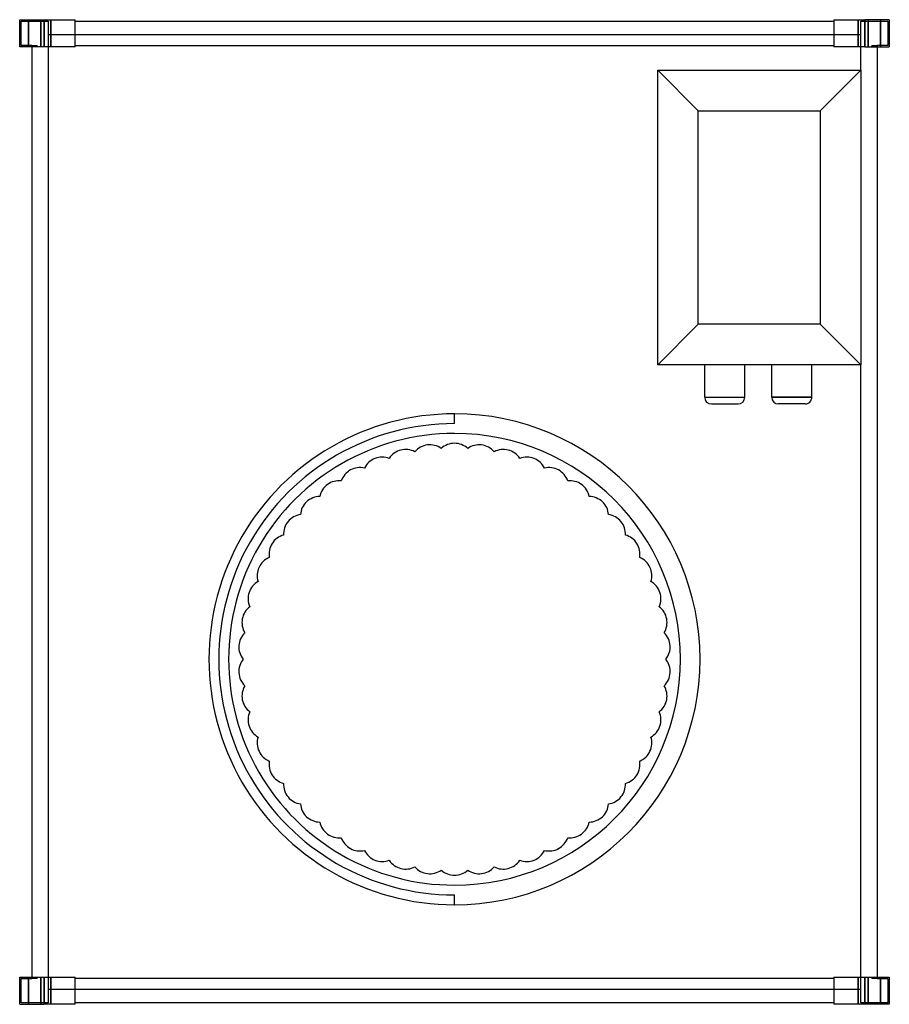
# Model space of a CAD drawing. Header units: millimetres. Extents: x -321 to 321, y -1 to 726.
import ezdxf

# ---------------------------------------------------------------- set-up
doc = ezdxf.new("R2010")
doc.units = ezdxf.units.MM
doc.layers.add('HIDDEN', color=7, linetype='Continuous')
doc.layers.add('THICK', color=7, linetype='Continuous')

msp = doc.modelspace()

# ---------------------------------------------------------------- linework, layer by layer
at = {"layer": 'HIDDEN'}
for p, q in [((-321, 726), (-321, 726)), ((-321, 726), (-321, 726)), ((-320, 725), (-300, 725)), ((-320, 706.88), (-320, 725)), ((-320, 725), (-320, 725)), ((-314.5, 705.88), (-314.5, 726)), ((-314.5, 726), (-314.5, 705.88)), ((-305.5, 726), (-305.5, 705.88)), ((-305.5, 705.88), (-305.5, 726)), ((-303, 726), (-303, 705.88)), ((-300, 725), (-300, 714.88)), ((-300, 725), (-300, 725)), ((-298.1, 726), (-298.1, 714.88)), ((-298.1, 714.88), (-298.1, 726)), ((-298.1, 726), (-298.1, 705.88)), ((-280, 726), (-280, 726)), ((-280, 726), (-280, 726)), ((-280, 725), (-280, 725)), ((-280, 725), (-280, 725)), ((280, 726), (280, 726)), ((280, 726), (280, 726)), ((280, 725), (280, 725)), ((280, 725), (280, 725)), ((298.1, 714.88), (298.1, 726)), ((298.1, 726), (298.1, 714.88)), ((298.1, 705.88), (298.1, 726)), ((300, 714.88), (300, 725)), ((300, 725), (320, 725)), ((300, 725), (300, 725)), ((303, 705.88), (303, 726)), ((305.5, 726), (305.5, 705.88)), ((305.5, 705.88), (305.5, 726)), ((314.5, 705.88), (314.5, 726)), ((314.5, 726), (314.5, 705.88)), ((320, 725), (320, 706.88)), ((320, 725), (320, 725)), ((321, 726), (321, 726)), ((321, 726), (321, 726)), ((-300, 714.88), (-300, 10.12)), ((-300, 714.88), (-300, 714.88)), ((-298.1, 714.88), (-300, 714.88)), ((-280.1, 714.88), (-298.1, 714.88)), ((-298.1, 705.88), (-298.1, 714.88)), ((-280, 714.88), (-280.1, 714.88)), ((-280, 714.88), (-280, 714.88)), ((280, 714.88), (-280, 714.88)), ((280.1, 714.88), (280, 714.88)), ((280, 714.88), (280, 714.88)), ((298.1, 714.88), (280.1, 714.88)), ((300, 714.88), (298.1, 714.88)), ((298.1, 714.88), (298.1, 705.88)), ((300, 688.75), (300, 714.88)), ((300, 714.88), (300, 714.88)), ((-321, 705.88), (-321, 705.88)), ((-321, 705.88), (-321, 705.88)), ((-312, 706.88), (-320, 706.88)), ((-320, 706.88), (-320, 706.88)), ((-312, 705.88), (-312, 706.88)), ((-312, 706.88), (-312, 706.88)), ((-312, 705.88), (-312, 705.88)), ((-312, 705.88), (-312, 705.88)), ((-311.98, 706.78), (-311.98, 705.88)), ((-311.98, 705.88), (-311.98, 706.78)), ((-308.02, 706.78), (-311.98, 706.78)), ((-308.02, 706.78), (-308.02, 705.88)), ((-308.02, 705.88), (-308.02, 706.78)), ((-300, 705.88), (-300, 705.88)), ((-280, 706.88), (-280, 706.88)), ((-280, 706.88), (-280, 706.88)), ((-280, 705.88), (-280, 705.88)), ((-280, 705.88), (-280, 705.88)), ((-280, 705.88), (-280, 705.88)), ((280, 706.88), (280, 706.88)), ((280, 706.88), (280, 706.88)), ((280, 705.88), (280, 705.88)), ((280, 705.88), (280, 705.88)), ((280, 705.88), (280, 705.88)), ((300, 705.88), (300, 705.88)), ((308.02, 706.78), (308.02, 705.88)), ((308.02, 705.88), (308.02, 706.78)), ((311.98, 706.78), (308.02, 706.78)), ((311.98, 706.78), (311.98, 705.88)), ((311.98, 705.88), (311.98, 706.78)), ((312, 706.88), (312, 705.88)), ((320, 706.88), (312, 706.88)), ((312, 706.88), (312, 706.88)), ((312, 705.88), (312, 705.88)), ((312, 705.88), (312, 705.88)), ((320, 706.88), (320, 706.88)), ((321, 705.88), (321, 705.88)), ((321, 705.88), (321, 705.88)), ((150, 688.75), (150, 688.75)), ((300, 688.75), (300, 688.75)), ((150, 471.25), (150, 471.25)), ((300, 10.12), (300, 471.25)), ((300, 471.25), (300, 471.25)), ((184.7, 447.25), (199.5, 447.25)), ((199.5, 447.25), (214.3, 447.25)), ((234.2, 447.25), (249, 447.25)), ((249, 447.25), (263.8, 447.25)), ((0, 435), (0, 435)), ((0, 427.75), (0, 435)), ((0, 427.75), (0, 427.75)), ((-9.8, 409.44), (-9.8, 409.44)), ((9.8, 409.44), (9.8, 409.44)), ((-48.21, 402.11), (-48.21, 402.11)), ((-29.23, 406.99), (-29.23, 406.99)), ((29.23, 406.99), (29.23, 406.99)), ((48.21, 402.11), (48.21, 402.11)), ((-66.42, 394.9), (-66.42, 394.9)), ((66.42, 394.9), (66.42, 394.9)), ((-83.59, 385.46), (-83.59, 385.46)), ((83.59, 385.46), (83.59, 385.46)), ((-99.44, 373.95), (-99.44, 373.95)), ((99.44, 373.95), (99.44, 373.95)), ((-113.72, 360.54), (-113.72, 360.54)), ((113.72, 360.54), (113.72, 360.54)), ((-126.21, 345.44), (-126.21, 345.44)), ((126.21, 345.44), (126.21, 345.44)), ((-136.7, 328.9), (-136.7, 328.9)), ((136.7, 328.9), (136.7, 328.9)), ((-145.04, 311.18), (-145.04, 311.18)), ((145.04, 311.18), (145.04, 311.18)), ((-151.1, 292.55), (-151.1, 292.55)), ((151.1, 292.55), (151.1, 292.55)), ((-154.77, 273.3), (-154.77, 273.3)), ((154.77, 273.3), (154.77, 273.3)), ((-156, 253.75), (-156, 253.75)), ((156, 253.75), (156, 253.75)), ((-154.77, 234.2), (-154.77, 234.2)), ((154.77, 234.2), (154.77, 234.2)), ((-151.1, 214.95), (-151.1, 214.95)), ((151.1, 214.95), (151.1, 214.95)), ((-145.04, 196.32), (-145.04, 196.32)), ((145.04, 196.32), (145.04, 196.32)), ((-136.7, 178.6), (-136.7, 178.6)), ((136.7, 178.6), (136.7, 178.6)), ((-126.21, 162.06), (-126.21, 162.06)), ((126.21, 162.06), (126.21, 162.06)), ((-113.72, 146.96), (-113.72, 146.96)), ((113.72, 146.96), (113.72, 146.96)), ((-99.44, 133.55), (-99.44, 133.55)), ((99.44, 133.55), (99.44, 133.55)), ((-83.59, 122.04), (-83.59, 122.04)), ((83.59, 122.04), (83.59, 122.04)), ((-66.42, 112.6), (-66.42, 112.6)), ((66.42, 112.6), (66.42, 112.6)), ((-48.21, 105.39), (-48.21, 105.39)), ((48.21, 105.39), (48.21, 105.39)), ((-29.23, 100.51), (-29.23, 100.51)), ((-9.8, 98.06), (-9.8, 98.06)), ((9.8, 98.06), (9.8, 98.06)), ((29.23, 100.51), (29.23, 100.51)), ((0, 79.75), (0, 79.75)), ((0, 72.5), (0, 79.75)), ((0, 72.5), (0, 72.5)), ((-321, 19.12), (-321, 19.12)), ((-321, 19.12), (-321, 19.12)), ((-320, 18.12), (-312, 18.12)), ((-320, 0), (-320, 18.12)), ((-320, 18.12), (-320, 18.12)), ((-314.5, -1), (-314.5, 19.12)), ((-314.5, 19.12), (-314.5, -1)), ((-312, 19.12), (-312, 19.12)), ((-312, 18.12), (-312, 19.12)), ((-312, 19.12), (-312, 19.12)), ((-312, 18.12), (-312, 18.12)), ((-311.98, 19.12), (-311.98, 18.22)), ((-311.98, 18.22), (-311.98, 19.12)), ((-311.98, 18.22), (-308.02, 18.22)), ((-308.02, 19.12), (-308.02, 18.22)), ((-308.02, 18.22), (-308.02, 19.12)), ((-305.5, -1), (-305.5, 19.12)), ((-305.5, 19.12), (-305.5, -1)), ((-303, 19.12), (-303, -1)), ((-300, 19.12), (-300, 19.12)), ((-298.1, 10.12), (-298.1, 19.12)), ((-298.1, 19.12), (-298.1, -1)), ((-280, 19.12), (-280, 19.12)), ((-280, 19.12), (-280, 19.12)), ((-280, 19.12), (-280, 19.12)), ((-280, 18.12), (-280, 18.12)), ((-280, 18.12), (-280, 18.12)), ((280, 19.12), (280, 19.12)), ((280, 19.12), (280, 19.12)), ((280, 19.12), (280, 19.12)), ((280, 18.12), (280, 18.12)), ((280, 18.12), (280, 18.12)), ((298.1, 19.12), (298.1, 10.12)), ((298.1, -1), (298.1, 19.12)), ((300, 19.12), (300, 19.12)), ((303, -1), (303, 19.12)), ((305.5, 19.12), (305.5, -1)), ((305.5, -1), (305.5, 19.12)), ((308.02, 19.12), (308.02, 18.22)), ((308.02, 18.22), (308.02, 19.12)), ((308.02, 18.22), (311.98, 18.22)), ((311.98, 19.12), (311.98, 18.22)), ((311.98, 18.22), (311.98, 19.12)), ((312, 19.12), (312, 19.12)), ((312, 19.12), (312, 19.12)), ((312, 19.12), (312, 18.12)), ((312, 18.12), (312, 18.12)), ((312, 18.12), (320, 18.12)), ((314.5, 19.12), (314.5, -1)), ((314.5, -1), (314.5, 19.12)), ((320, 18.12), (320, 18.12)), ((320, 18.12), (320, 0)), ((321, 19.12), (321, 19.12)), ((321, 19.12), (321, 19.12)), ((-300, 10.12), (-298.1, 10.12)), ((-300, 10.12), (-300, 10.12)), ((-300, 10.12), (-300, 0)), ((-298.1, 10.12), (-280.1, 10.12)), ((-298.1, 10.12), (-298.1, -1)), ((-298.1, -1), (-298.1, 10.12)), ((-280.1, 10.12), (-280, 10.12)), ((-280, 10.12), (280, 10.12)), ((-280, 10.12), (-280, 10.12)), ((280, 10.12), (280.1, 10.12)), ((280, 10.12), (280, 10.12)), ((280.1, 10.12), (298.1, 10.12)), ((298.1, 10.12), (298.1, -1)), ((298.1, 10.12), (300, 10.12)), ((298.1, -1), (298.1, 10.12)), ((300, 10.12), (300, 10.12)), ((300, 0), (300, 10.12)), ((-300, 0), (-320, 0)), ((-320, 0), (-320, 0)), ((-300, 0), (-300, 0)), ((-280, 0), (-280, 0)), ((-280, 0), (-280, 0)), ((-321, -1), (-321, -1)), ((-321, -1), (-321, -1)), ((-280, -1), (-280, -1)), ((-280, -1), (-280, -1)), ((280, 0), (280, 0)), ((280, 0), (280, 0)), ((280, -1), (280, -1)), ((280, -1), (280, -1)), ((300, 0), (300, 0)), ((320, 0), (300, 0)), ((320, 0), (320, 0)), ((321, -1), (321, -1)), ((321, -1), (321, -1))]:
    msp.add_line(p, q, dxfattribs=at)
for centre, radius, start, end in [((0, 253.75), 174, 89.99998, 270.00002), ((0, 253.75), 166.75, 89.99998, 270.00002), ((0, 253.75), 166.75, 270.00002, 89.99998), ((-36.06, 394.19), 14.5, 104.40001, 146.89572), ((-36.06, 394.19), 14.5, 61.90425, 104.40001), ((-18.17, 397.61), 14.5, 97.2, 139.69576), ((-18.17, 397.61), 14.5, 54.70423, 97.2), ((0, 398.75), 14.5, 89.99998, 132.49575), ((0, 398.75), 14.5, 47.50427, 89.99998), ((18.17, 397.61), 14.5, 82.80002, 125.29573), ((18.17, 397.61), 14.5, 40.30426, 82.80002), ((36.06, 394.19), 14.5, 75.6, 118.09571), ((36.06, 394.19), 14.5, 33.10424, 75.6), ((-53.38, 388.57), 14.5, 111.59997, 154.09574), ((-53.38, 388.57), 14.5, 69.10427, 111.59997), ((53.38, 388.57), 14.5, 68.39999, 110.89575), ((53.38, 388.57), 14.5, 25.90428, 68.39999), ((-69.85, 380.81), 14.5, 118.79999, 161.29576), ((-69.85, 380.81), 14.5, 76.30428, 118.79999), ((69.85, 380.81), 14.5, 61.20003, 103.69574), ((69.85, 380.81), 14.5, 18.70426, 61.20003), ((-85.23, 371.06), 14.5, 83.50424, 126.00001), ((85.23, 371.06), 14.5, 54.00001, 96.49572), ((-85.23, 371.06), 14.5, 126.00001, 168.49571), ((85.23, 371.06), 14.5, 11.50425, 54.00001), ((-99.26, 359.45), 14.5, 90.70426, 133.20003), ((99.26, 359.45), 14.5, 46.79999, 89.29576), ((-99.26, 359.45), 14.5, 133.20003, 175.69573), ((99.26, 359.45), 14.5, 4.30429, 46.79999), ((-111.72, 346.18), 14.5, 97.90428, 140.39998), ((111.72, 346.18), 14.5, 39.59998, 82.09574), ((-111.72, 346.18), 14.5, 140.39998, 182.89577), ((111.72, 346.18), 14.5, 357.10427, 39.59998), ((-122.43, 331.44), 14.5, 105.10424, 147.6), ((122.43, 331.44), 14.5, 32.40002, 74.89573), ((-122.43, 331.44), 14.5, 147.6, 190.09573), ((122.43, 331.44), 14.5, 349.90425, 32.40002), ((-131.2, 315.49), 14.5, 112.30425, 154.80002), ((131.2, 315.49), 14.5, 25.2, 67.69577), ((-131.2, 315.49), 14.5, 154.80002, 197.29574), ((131.2, 315.49), 14.5, 342.70424, 25.2), ((-137.9, 298.56), 14.5, 119.50427, 161.99998), ((137.9, 298.56), 14.5, 17.99998, 60.49575), ((-137.9, 298.56), 14.5, 161.99998, 204.49576), ((137.9, 298.56), 14.5, 335.50428, 17.99998), ((-142.43, 280.92), 14.5, 126.70423, 169.19999), ((142.43, 280.92), 14.5, 10.80003, 53.29573), ((-142.43, 280.92), 14.5, 169.19999, 211.69572), ((142.43, 280.92), 14.5, 328.30426, 10.80003), ((-144.71, 262.85), 14.5, 133.90425, 176.40001), ((144.71, 262.85), 14.5, 3.60001, 46.09572), ((-144.71, 262.85), 14.5, 176.40001, 218.89574), ((144.71, 262.85), 14.5, 321.10424, 3.60001), ((-144.71, 244.65), 14.5, 141.10426, 183.59999), ((144.71, 244.65), 14.5, 356.39999, 38.89576), ((-144.71, 244.65), 14.5, 183.59999, 226.09575), ((144.71, 244.65), 14.5, 313.90428, 356.39999), ((-142.43, 226.58), 14.5, 148.30428, 190.80001), ((142.43, 226.58), 14.5, 349.19997, 31.69574), ((-142.43, 226.58), 14.5, 190.80001, 233.29577), ((142.43, 226.58), 14.5, 306.70427, 349.19997), ((-137.9, 208.94), 14.5, 155.50424, 198.00002), ((137.9, 208.94), 14.5, 342.00002, 24.49572), ((-137.9, 208.94), 14.5, 198.00002, 240.49573), ((137.9, 208.94), 14.5, 299.50425, 342.00002), ((-131.2, 192.01), 14.5, 162.70426, 205.19998), ((131.2, 192.01), 14.5, 334.8, 17.29576), ((-131.2, 192.01), 14.5, 205.19998, 247.69575), ((131.2, 192.01), 14.5, 292.30423, 334.8), ((-122.43, 176.06), 14.5, 169.90427, 212.4), ((122.43, 176.06), 14.5, 327.59998, 10.09575), ((-122.43, 176.06), 14.5, 212.4, 254.89576), ((122.43, 176.06), 14.5, 285.10427, 327.59998), ((-111.72, 161.32), 14.5, 177.10423, 219.60002), ((111.72, 161.32), 14.5, 320.40002, 2.89573), ((-111.72, 161.32), 14.5, 219.60002, 262.09572), ((-99.26, 148.05), 14.5, 184.30427, 226.79997), ((99.26, 148.05), 14.5, 313.20001, 355.69571), ((111.72, 161.32), 14.5, 277.90426, 320.40002), ((-99.26, 148.05), 14.5, 226.79997, 269.29574), ((-85.23, 136.44), 14.5, 191.50429, 233.99999), ((85.23, 136.44), 14.5, 305.99999, 348.49575), ((99.26, 148.05), 14.5, 270.70424, 313.20001), ((-85.23, 136.44), 14.5, 233.99999, 276.49576), ((85.23, 136.44), 14.5, 263.50428, 305.99999), ((-69.85, 126.69), 14.5, 198.70424, 241.20001), ((69.85, 126.69), 14.5, 298.79997, 341.29574), ((-69.85, 126.69), 14.5, 241.20001, 283.69572), ((-53.38, 118.93), 14.5, 205.90426, 248.40003), ((53.38, 118.93), 14.5, 291.60001, 334.09572), ((69.85, 126.69), 14.5, 256.30426, 298.79997), ((-53.38, 118.93), 14.5, 248.40003, 290.89573), ((-36.06, 113.31), 14.5, 213.10428, 255.59999), ((36.06, 113.31), 14.5, 284.4, 326.89576), ((53.38, 118.93), 14.5, 249.10425, 291.60001), ((-36.06, 113.31), 14.5, 255.59999, 298.09575), ((-18.17, 109.89), 14.5, 220.30424, 262.8), ((-18.17, 109.89), 14.5, 262.8, 305.29577), ((0, 108.75), 14.5, 227.50425, 270.00002), ((0, 108.75), 14.5, 270.00002, 312.49573), ((18.17, 109.89), 14.5, 234.70427, 277.19998), ((18.17, 109.89), 14.5, 277.19998, 319.69574), ((36.06, 113.31), 14.5, 241.90429, 284.4)]:
    msp.add_arc(centre, radius, start, end, dxfattribs=at)
at = {"layer": 'THICK'}
for p, q in [((-321, 705.88), (-321, 726)), ((-321, 726), (-303, 726)), ((-303, 705.88), (-303, 726)), ((-303, 726), (-280, 726)), ((-280, 705.88), (-280, 726)), ((-280, 725), (280, 725)), ((280, 726), (280, 705.88)), ((280, 726), (303, 726)), ((321, 726), (303, 726)), ((303, 726), (303, 705.88)), ((321, 726), (321, 705.88)), ((-303, 705.88), (-321, 705.88)), ((-312, 705.88), (-312, 19.12)), ((-280, 705.88), (-303, 705.88)), ((-280, 706.88), (280, 706.88)), ((303, 705.88), (280, 705.88)), ((303, 705.88), (321, 705.88)), ((312, 705.88), (312, 19.12)), ((150, 471.25), (150, 688.75)), ((150, 688.75), (180, 658.75)), ((150, 688.75), (300, 688.75)), ((300, 688.75), (270, 658.75)), ((300, 688.75), (300, 471.25)), ((180, 501.25), (180, 658.75)), ((180, 658.75), (270, 658.75)), ((270, 658.75), (270, 501.25)), ((150, 471.25), (180, 501.25)), ((270, 501.25), (180, 501.25)), ((270, 501.25), (300, 471.25)), ((300, 471.25), (150, 471.25)), ((184.7, 447.25), (184.7, 471.25)), ((214.3, 447.25), (214.3, 471.25)), ((234.2, 447.25), (234.2, 471.25)), ((263.8, 447.25), (263.8, 471.25)), ((184.7, 447.25), (199.5, 447.25)), ((199.5, 447.25), (214.3, 447.25)), ((249, 447.25), (234.2, 447.25)), ((263.8, 447.25), (249, 447.25)), ((189.7, 442.25), (199.5, 442.25)), ((199.5, 442.25), (209.3, 442.25)), ((249, 442.25), (239.2, 442.25)), ((258.8, 442.25), (249, 442.25)), ((-321, 19.12), (-303, 19.12)), ((-321, -1), (-321, 19.12)), ((-303, 19.12), (-280, 19.12)), ((-303, -1), (-303, 19.12)), ((-280, -1), (-280, 19.12)), ((280, 18.12), (-280, 18.12)), ((280, 19.12), (303, 19.12)), ((280, 19.12), (280, -1)), ((303, 19.12), (321, 19.12)), ((303, 19.12), (303, -1)), ((321, 19.12), (321, -1)), ((280, 0), (-280, 0)), ((-321, -1), (-303, -1)), ((-280, -1), (-303, -1)), ((303, -1), (280, -1)), ((321, -1), (303, -1))]:
    msp.add_line(p, q, dxfattribs=at)
for centre, radius, start, end in [((189.7, 447.25), 5, 180.00002, 269.99996), ((209.3, 447.25), 5, 270.00002, 0), ((239.2, 447.25), 5, 180.00002, 269.99996), ((258.8, 447.25), 5, 269.99985, 0), ((0, 253.75), 181.25, 89.99998, 270.00002), ((0, 253.75), 181.25, 270.00002, 89.99998)]:
    msp.add_arc(centre, radius, start, end, dxfattribs=at)

doc.saveas('drawing.dxf')
